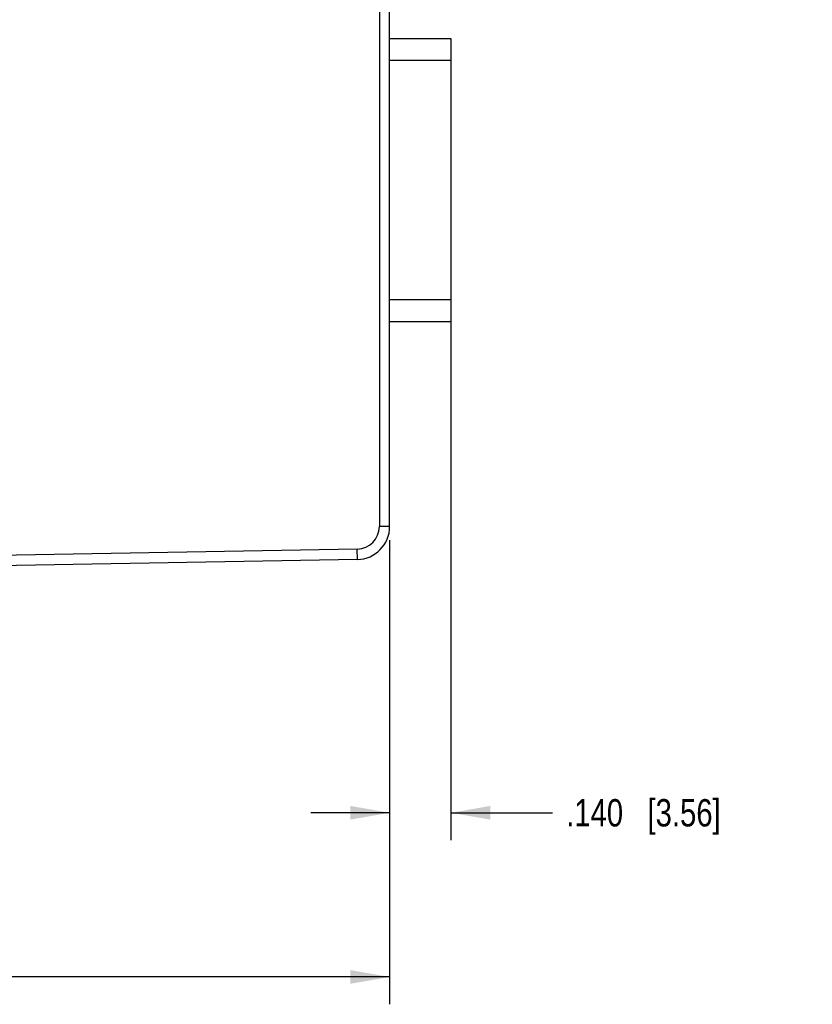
# Model space of a CAD drawing. Header units: inches. Extents: x 0 to 34, y 0 to 22.
# Tile 10 of 36: x 18.5 to 22.1, y 4.4 to 8.9. Entities that reach past the tile are written whole.
import ezdxf

# ---------------------------------------------------------------- set-up
doc = ezdxf.new("R2010")
doc.units = ezdxf.units.IN
doc.header["$LTSCALE"] = 1.87
doc.header["$MEASUREMENT"] = 0
doc.layers.get('0').update_dxf_attribs({"linetype": 'CONTINUOUS'})
doc.layers.add('DIMENSIONS', color=7, linetype='CONTINUOUS')
doc.styles.get("Standard").update_dxf_attribs({"font": 'txt', "width": 0.8})
doc.dimstyles.new('DIMSTYLE_1', dxfattribs={"dimtxt": 0.125, "dimasz": 0.18, "dimexe": 0.18, "dimexo": 0.0625, "dimgap": 0.09, "dimtad": 0, "dimtih": 1, "dimtoh": 1, "dimdec": 3, "dimlfac": 0.5, "dimzin": 4, "dimdsep": 46, "dimtxsty": 'STANDARD', "dimblk": '_FILLED', "dimblk1": '_FILLED', "dimblk2": '_FILLED', "dimcen": 0.09, "dimadec": 0, "dimazin": 0, "dimtp": 0.01, "dimtm": 0.01, "dimtfac": 1, "dimtdec": 3, "dimtofl": 0, "dimtmove": 0, "dimatfit": 3, "dimldrblk": '_FILLED', "dimfxl": 1, "dimtolj": 1, "dimtzin": 4, "dimarcsym": 0})

# ---------------------------------------------------------------- blocks, each defined once
blk = doc.blocks.new('_FILLED')
at = {"color": 0, "linetype": 'BYBLOCK'}
blk.add_solid([(0, 0), (-1, 0.174), (-1, -0.174)], dxfattribs=at)
blk = doc.blocks.new('*D4')
at = {"layer": 'DIMENSIONS', "color": 2, "linetype": 'CONTINUOUS'}
for p, q in [((20.4554, 7.5683), (20.4554, 5.1615)), ((20.1754, 6.5314), (20.1754, 5.1615)), ((20.1754, 5.2865), (19.8154, 5.2865)), ((20.4554, 5.2865), (20.9196, 5.2865))]:
    blk.add_line(p, q, dxfattribs=at)
at = {"layer": 'DIMENSIONS', "color": 2, "linetype": 'CONTINUOUS', "xscale": 0.18, "yscale": 0.18, "zscale": 0.18}
blk.add_blockref('_FILLED', (20.1754, 5.2865), dxfattribs=at)
at = {"layer": 'DIMENSIONS', "color": 2, "linetype": 'CONTINUOUS', "xscale": 0.18, "yscale": 0.18, "zscale": 0.18, "rotation": 180}
blk.add_blockref('_FILLED', (20.4554, 5.2865), dxfattribs=at)
at = {"layer": 'DIMENSIONS', "color": 2, "linetype": 'CONTINUOUS', "insert": (20.9821, 5.349), "char_height": 0.125, "width": 1.125, "attachment_point": 1, "line_spacing_factor": 0.9}
blk.add_mtext('.140{\\Ftxt.shx;\\W1.000000;\\H0.125000; }[3.56]', dxfattribs=at)
blk = doc.blocks.new('*D5')
at = {"layer": 'DIMENSIONS', "color": 2, "linetype": 'CONTINUOUS'}
for p, q in [((20.1754, 6.5314), (20.1754, 4.4115)), ((14.6234, 6.264), (14.6234, 4.4115)), ((14.6234, 4.5365), (16.8255, 4.5365)), ((20.1754, 4.5365), (18.2755, 4.5365))]:
    blk.add_line(p, q, dxfattribs=at)
at = {"layer": 'DIMENSIONS', "color": 2, "linetype": 'CONTINUOUS', "xscale": 0.18, "yscale": 0.18, "zscale": 0.18, "rotation": 180}
blk.add_blockref('_FILLED', (14.6234, 4.5365), dxfattribs=at)
at = {"layer": 'DIMENSIONS', "color": 2, "linetype": 'CONTINUOUS', "xscale": 0.18, "yscale": 0.18, "zscale": 0.18}
blk.add_blockref('_FILLED', (20.1754, 4.5365), dxfattribs=at)
at = {"layer": 'DIMENSIONS', "color": 2, "linetype": 'CONTINUOUS', "insert": (17.5505, 4.599), "char_height": 0.125, "width": 1.325, "attachment_point": 2, "line_spacing_factor": 0.9}
blk.add_mtext('2.776{\\Ftxt.shx;\\W1.000000;\\H0.125000; }[70.51]', dxfattribs=at)

msp = doc.modelspace()

# ---------------------------------------------------------------- linework, layer by layer
at = {"color": 7, "linetype": 'CONTINUOUS'}
for p, q in [((20.1754, 6.5939), (20.1754, 12.4171)), ((20.1282, 9.5972), (20.1282, 6.5939)), ((20.1754, 8.8242), (20.4554, 8.8242)), ((20.4554, 8.8242), (20.4554, 7.5308)), ((20.1754, 8.7242), (20.4554, 8.7242)), ((20.1754, 7.6308), (20.4554, 7.6308)), ((20.1754, 7.5308), (20.4554, 7.5308)), ((20.1754, 6.5939), (20.1282, 6.5939)), ((20.0272, 6.4912), (16.928, 6.4371)), ((20.0281, 6.4439), (20.0272, 6.4912)), ((20.0281, 6.4439), (16.9288, 6.3898))]:
    msp.add_line(p, q, dxfattribs=at)
for radius in [0.1028, 0.15]:
    msp.add_arc((20.0254, 6.5939), radius, 271, 360, dxfattribs=at)

# ---------------------------------------------------------------- dimensions: what is measured, and where the dimension line sits
at = {"layer": 'DIMENSIONS', "color": 2, "linetype": 'CONTINUOUS'}
for base, p1, p2, picture, middle in [((20.1754, 5.2865), (20.4554, 7.5683), (20.1754, 6.5314), '*D4', (21.5446, 5.2865)), ((14.6234, 4.5365), (20.1754, 6.5314), (14.6234, 6.264), '*D5', (17.4005, 4.5365))]:
    dim = msp.add_linear_dim(base=base, p1=p1, p2=p2, angle=180, dimstyle='DIMSTYLE_1', dxfattribs=at)
    dim.commit()
    dim.dimension.update_dxf_attribs({"geometry": picture, "text_midpoint": middle, "dimtype": 160})

doc.saveas('drawing.dxf')
